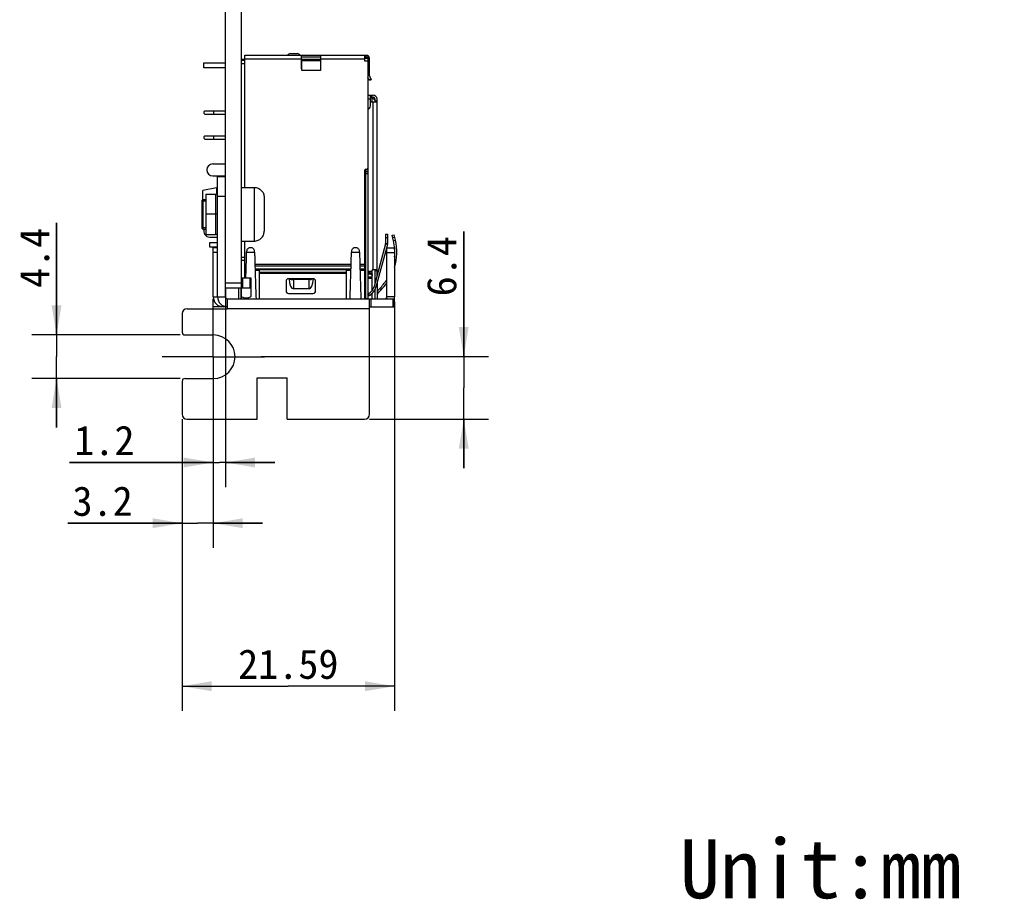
# Model space of a CAD drawing. Header units: millimetres. Extents: x 101 to 446, y 77 to 368.
# Tile 10 of 11: x 346 to 446, y 77 to 166. Entities that reach past the tile are written whole.
import ezdxf
from ezdxf.enums import TextEntityAlignment as Align

# ---------------------------------------------------------------- set-up
doc = ezdxf.new("R2010")
doc.units = ezdxf.units.MM
doc.header["$LTSCALE"] = 32.67
doc.linetypes.add('CENTER', pattern=[0.6, 0.375, -0.075, 0.075, -0.075])
doc.layers.get('0').update_dxf_attribs({"linetype": 'CONTINUOUS'})
for name, color, linetype in [('00_COMPONENTS', 7, 'CONTINUOUS'), ('03_ALL_AXES', 7, 'CONTINUOUS'), ('50_ALL_DETAILS', 7, 'CONTINUOUS'), ('51__DRAFT_DIMS', 7, 'CONTINUOUS')]:
    doc.layers.add(name, color=color, linetype=linetype)
doc.styles.get("Standard").update_dxf_attribs({"font": 'simfang.ttf'})
doc.dimstyles.new('DIMSTYLE_3', dxfattribs={"dimtxt": 3, "dimasz": 3, "dimexe": 2.5, "dimexo": 0.5, "dimgap": 0.75, "dimtad": 1, "dimdsep": 46, "dimtxsty": 'STANDARD', "dimblk": '_FILLED', "dimblk1": '_FILLED', "dimblk2": '_FILLED', "dimcen": 0.09, "dimclrt": 3, "dimazin": 2, "dimtp": 0.2, "dimtm": 0.2, "dimtfac": 1, "dimtofl": 0, "dimtmove": 0, "dimatfit": 3, "dimldrblk": '_FILLED', "dimfxl": 1, "dimtolj": 1, "dimarcsym": 0})
doc.dimstyles.new('DIMSTYLE_4', dxfattribs={"dimtxt": 3, "dimasz": 3, "dimexe": 2.5, "dimexo": 0.5, "dimgap": 0.75, "dimtad": 1, "dimdec": 1, "dimdsep": 46, "dimtxsty": 'STANDARD', "dimblk": '_FILLED', "dimblk1": '_FILLED', "dimblk2": '_FILLED', "dimcen": 0.09, "dimclrt": 3, "dimazin": 2, "dimtp": 0.1, "dimtm": 0.1, "dimtfac": 1, "dimtdec": 1, "dimtofl": 0, "dimtmove": 0, "dimatfit": 3, "dimldrblk": '_FILLED', "dimfxl": 1, "dimtolj": 1, "dimarcsym": 0})
doc.dimstyles.new('DIMSTYLE_5', dxfattribs={"dimtxt": 3, "dimasz": 3, "dimexe": 2.5, "dimexo": 0.5, "dimgap": 0.75, "dimtad": 1, "dimdec": 1, "dimdsep": 46, "dimtxsty": 'STANDARD', "dimblk": '_FILLED', "dimblk1": '_FILLED', "dimblk2": '_FILLED', "dimcen": 0.09, "dimclrt": 3, "dimazin": 2, "dimtp": 0.2, "dimtm": 0.2, "dimtfac": 1, "dimtdec": 1, "dimtofl": 0, "dimtmove": 0, "dimatfit": 3, "dimldrblk": '_FILLED', "dimfxl": 1, "dimtolj": 1, "dimarcsym": 0})

# ---------------------------------------------------------------- blocks, each defined once
blk = doc.blocks.new('_FILLED')
at = {"color": 0, "linetype": 'ByBlock'}
blk.add_solid([(0, 0), (-1, 0.167), (-1, -0.167)], dxfattribs=at)
blk = doc.blocks.new('*D7')
at = {"layer": '51__DRAFT_DIMS', "color": 4, "transparency": 16777216}
for p, q in [((383.82, 137.6), (383.82, 96.02)), ((362.23, 125.67), (362.23, 96.02)), ((362.23, 98.52), (373.02, 98.52)), ((383.82, 98.52), (373.02, 98.52))]:
    blk.add_line(p, q, dxfattribs=at)
at = {"layer": '51__DRAFT_DIMS', "color": 4, "transparency": 16777216, "xscale": 3, "yscale": 3, "zscale": 3, "rotation": 180}
blk.add_blockref('_FILLED', (362.23, 98.52), dxfattribs=at)
at = {"layer": '51__DRAFT_DIMS', "color": 4, "transparency": 16777216, "xscale": 3, "yscale": 3, "zscale": 3}
blk.add_blockref('_FILLED', (383.82, 98.52), dxfattribs=at)
at = {"layer": '51__DRAFT_DIMS', "color": 3, "transparency": 16777216}
blk.add_text('21.59', height=3, dxfattribs=at).set_placement((373.02, 99.27), align=Align.CENTER)
blk = doc.blocks.new('*D8')
at = {"layer": '51__DRAFT_DIMS', "color": 4, "transparency": 16777216}
for p, q in [((349.47, 134.23), (349.47, 145.61)), ((349.47, 145.61), (349.47, 132.02)), ((362.03, 134.23), (346.97, 134.23)), ((349.47, 124.81), (349.47, 132.02)), ((362.03, 129.81), (346.97, 129.81)), ((349.47, 129.81), (349.47, 124.81))]:
    blk.add_line(p, q, dxfattribs=at)
at = {"layer": '51__DRAFT_DIMS', "color": 4, "transparency": 16777216, "xscale": 3, "yscale": 3, "zscale": 3}
for p, rotation in [((349.47, 134.23), 270), ((349.47, 129.81), 90)]:
    blk.add_blockref('_FILLED', p, dxfattribs=dict(at, rotation=rotation))
at = {"layer": '51__DRAFT_DIMS', "color": 3, "transparency": 16777216}
blk.add_text('4.4', height=3, rotation=90, dxfattribs=at).set_placement((348.72, 139))
blk = doc.blocks.new('*D9')
at = {"layer": '51__DRAFT_DIMS', "color": 4, "transparency": 16777216}
for p, q in [((365.4, 127.34), (365.4, 112.59)), ((362.23, 125.67), (362.23, 112.59)), ((362.23, 115.09), (350.6, 115.09)), ((350.6, 115.09), (363.81, 115.09)), ((370.4, 115.09), (363.81, 115.09)), ((365.4, 115.09), (370.4, 115.09))]:
    blk.add_line(p, q, dxfattribs=at)
at = {"layer": '51__DRAFT_DIMS', "color": 4, "transparency": 16777216, "xscale": 3, "yscale": 3, "zscale": 3}
blk.add_blockref('_FILLED', (362.23, 115.09), dxfattribs=at)
at = {"layer": '51__DRAFT_DIMS', "color": 4, "transparency": 16777216, "xscale": 3, "yscale": 3, "zscale": 3, "rotation": 180}
blk.add_blockref('_FILLED', (365.4, 115.09), dxfattribs=at)
at = {"layer": '51__DRAFT_DIMS', "color": 3, "transparency": 16777216}
blk.add_text('3.2', height=3, dxfattribs=at).set_placement((357.21, 115.84), align=Align.RIGHT)
blk = doc.blocks.new('*D10')
at = {"layer": '51__DRAFT_DIMS', "color": 4, "transparency": 16777216}
for p, q in [((366.64, 139), (366.64, 118.76)), ((365.4, 131.52), (365.4, 118.76)), ((365.4, 121.26), (350.78, 121.26)), ((350.78, 121.26), (366.02, 121.26)), ((371.64, 121.26), (366.02, 121.26)), ((366.64, 121.26), (371.64, 121.26))]:
    blk.add_line(p, q, dxfattribs=at)
at = {"layer": '51__DRAFT_DIMS', "color": 4, "transparency": 16777216, "xscale": 3, "yscale": 3, "zscale": 3}
blk.add_blockref('_FILLED', (365.4, 121.26), dxfattribs=at)
at = {"layer": '51__DRAFT_DIMS', "color": 4, "transparency": 16777216, "xscale": 3, "yscale": 3, "zscale": 3, "rotation": 180}
blk.add_blockref('_FILLED', (366.64, 121.26), dxfattribs=at)
at = {"layer": '51__DRAFT_DIMS', "color": 3, "transparency": 16777216}
blk.add_text('1.2', height=3, dxfattribs=at).set_placement((357.39, 122.01), align=Align.RIGHT)
blk = doc.blocks.new('*D11')
at = {"layer": '51__DRAFT_DIMS', "color": 4, "transparency": 16777216}
for p, q in [((390.85, 132.02), (390.85, 144.76)), ((390.85, 144.76), (390.85, 128.84)), ((370.25, 132.02), (393.35, 132.02)), ((390.85, 120.67), (390.85, 128.84)), ((381.28, 125.67), (393.35, 125.67)), ((390.85, 125.67), (390.85, 120.67))]:
    blk.add_line(p, q, dxfattribs=at)
at = {"layer": '51__DRAFT_DIMS', "color": 4, "transparency": 16777216, "xscale": 3, "yscale": 3, "zscale": 3}
for p, rotation in [((390.85, 132.02), 270), ((390.85, 125.67), 90)]:
    blk.add_blockref('_FILLED', p, dxfattribs=dict(at, rotation=rotation))
at = {"layer": '51__DRAFT_DIMS', "color": 3, "transparency": 16777216}
blk.add_text('6.4', height=3, rotation=90, dxfattribs=at).set_placement((390.1, 138.15))

msp = doc.modelspace()

# ---------------------------------------------------------------- linework, layer by layer
at = {"layer": '00_COMPONENTS', "color": 7}
for p, q in [((366.639, 138.995), (366.639, 306.645)), ((368.239, 306.645), (368.239, 137.895)), ((368.239, 162.275), (368.589, 162.275)), ((368.589, 162.125), (368.239, 162.125)), ((368.589, 162.675), (381.089, 162.675)), ((368.589, 149.22), (368.589, 162.675)), ((373.239, 162.825), (373.939, 162.825)), ((374.339, 162.675), (374.339, 161.325)), ((376.339, 162.475), (374.339, 162.475)), ((374.339, 162.275), (376.339, 162.275)), ((374.339, 162.125), (376.289, 162.125)), ((374.389, 161.125), (374.389, 162.125)), ((376.289, 162.125), (376.289, 161.125)), ((376.339, 161.325), (376.339, 162.675)), ((380.789, 162.075), (380.789, 162.675)), ((380.789, 162.475), (380.889, 162.475)), ((381.06, 162.325), (380.789, 162.325)), ((380.889, 162.325), (380.889, 162.675)), ((381.089, 162.675), (381.089, 151.175)), ((381.289, 160.575), (381.289, 162.275)), ((364.444, 161.884), (366.639, 161.884)), ((364.444, 161.384), (364.444, 161.884)), ((366.639, 161.384), (364.444, 161.384)), ((368.239, 161.825), (368.589, 161.825)), ((374.339, 161.825), (374.389, 161.825)), ((376.289, 161.125), (374.389, 161.125)), ((376.289, 161.884), (376.339, 161.884)), ((376.339, 161.275), (376.289, 161.275)), ((381.089, 162.075), (380.789, 162.075)), ((381.238, 160.078), (381.119, 160.404)), ((381.426, 160.146), (381.238, 160.078)), ((381.307, 160.472), (381.426, 160.146)), ((381.089, 158.595), (381.639, 158.595)), ((381.379, 157.509), (381.379, 158.595)), ((381.639, 158.395), (381.379, 158.395)), ((381.379, 158.365), (381.539, 158.365)), ((381.539, 158.365), (381.839, 158.065)), ((381.539, 157.89), (381.539, 158.365)), ((381.839, 157.893), (381.839, 158.195)), ((382.039, 140.278), (382.039, 158.195)), ((381.282, 157.289), (381.089, 157.111)), ((382.039, 157.89), (381.379, 157.89)), ((364.539, 157.015), (364.439, 156.915)), ((364.439, 156.915), (364.439, 156.765)), ((364.439, 156.765), (364.539, 156.665)), ((364.539, 157.015), (366.639, 157.015)), ((364.539, 156.665), (366.639, 156.665)), ((365.439, 156.665), (365.439, 157.015)), ((364.539, 154.475), (364.439, 154.375)), ((364.439, 154.375), (364.439, 154.225)), ((364.439, 154.225), (364.539, 154.125)), ((364.539, 154.475), (366.639, 154.475)), ((364.539, 154.125), (366.639, 154.125)), ((365.439, 154.125), (365.439, 154.475)), ((365.339, 151.605), (366.639, 151.605)), ((381.089, 151.145), (381.089, 137.895)), ((365.339, 150.405), (366.639, 150.405)), ((366.639, 150.295), (365.839, 150.295)), ((365.839, 138.095), (365.839, 150.295)), ((380.789, 137.945), (380.789, 150.975)), ((380.839, 137.895), (380.839, 151.062)), ((380.869, 151.075), (380.869, 147.975)), ((380.869, 150.615), (380.889, 150.615)), ((380.889, 151.075), (380.989, 151.075)), ((380.889, 137.895), (380.889, 151.075)), ((380.889, 150.845), (381.089, 150.845)), ((365.719, 149.169), (364.319, 148.905)), ((365.719, 149.169), (365.719, 148.563)), ((368.239, 149.22), (369.569, 149.22)), ((364.319, 147.975), (364.319, 148.905)), ((364.639, 148.545), (365.639, 148.545)), ((364.639, 148.545), (364.639, 144.445)), ((370.569, 148.22), (370.569, 144.77)), ((364.339, 147.995), (364.239, 147.895)), ((364.239, 147.895), (364.239, 145.095)), ((364.339, 147.995), (364.639, 147.995)), ((364.339, 147.995), (364.339, 147.749)), ((364.339, 147.749), (364.339, 145.236)), ((380.889, 147.975), (380.869, 147.975)), ((364.339, 144.995), (364.239, 145.095)), ((364.339, 145.236), (364.339, 144.995)), ((364.339, 144.995), (364.639, 144.995)), ((364.639, 144.445), (365.639, 144.445)), ((365.039, 144.175), (365.839, 144.175)), ((382.902, 144.489), (383.102, 144.489)), ((382.902, 144.489), (382.902, 143.525)), ((383.102, 144.489), (383.102, 143.525)), ((383.578, 144.372), (383.773, 144.417)), ((383.708, 143.811), (383.578, 144.372)), ((383.902, 143.856), (383.773, 144.417)), ((365.039, 143.635), (365.839, 143.635)), ((365.039, 143.135), (365.039, 143.635)), ((365.839, 143.135), (365.039, 143.135)), ((365.839, 143.095), (365.399, 143.095)), ((365.399, 138.095), (365.399, 143.095)), ((368.239, 143.77), (369.569, 143.77)), ((368.589, 139.995), (368.589, 143.77)), ((382.895, 143.473), (381.737, 139.152)), ((383.088, 143.421), (381.93, 139.1)), ((383.019, 143.095), (383.819, 143.095)), ((383.019, 138.095), (383.019, 143.095)), ((383.819, 143.095), (383.819, 138.095)), ((368.589, 142.095), (368.239, 142.095)), ((368.789, 142.722), (368.786, 142.641)), ((369.592, 142.641), (369.589, 142.722)), ((379.449, 142.722), (379.446, 142.641)), ((380.252, 142.641), (380.249, 142.722)), ((368.239, 141.845), (368.589, 141.845)), ((368.706, 139.995), (368.733, 140.914)), ((370.089, 140.943), (378.949, 140.943)), ((370.089, 137.895), (370.089, 140.943)), ((378.949, 140.856), (370.089, 140.856)), ((378.949, 137.895), (378.949, 140.943)), ((381.339, 140.548), (381.089, 140.548)), ((381.089, 140.434), (381.339, 140.434)), ((381.539, 138.745), (381.539, 140.795)), ((381.639, 140.895), (382.039, 140.895)), ((381.839, 139.532), (381.839, 140.895)), ((369.239, 139.995), (368.239, 139.995)), ((368.364, 139.995), (368.364, 138.995)), ((369.114, 139.995), (369.114, 138.995)), ((369.239, 138.129), (369.239, 139.995)), ((372.789, 139.695), (372.789, 138.695)), ((375.539, 139.945), (373.039, 139.945)), ((375.129, 139.871), (373.549, 139.871)), ((375.574, 139.934), (375.482, 139.937)), ((375.789, 138.695), (375.789, 139.695)), ((382.039, 139.505), (382.039, 137.895)), ((369.239, 138.995), (366.639, 138.995)), ((366.639, 138.095), (366.639, 138.995)), ((367.989, 137.895), (367.989, 138.995)), ((368.189, 138.995), (368.189, 137.895)), ((373.039, 138.445), (375.539, 138.445)), ((375.129, 138.907), (373.549, 138.907)), ((381.178, 138.423), (381.089, 138.372)), ((381.116, 138.125), (381.089, 138.141)), ((381.278, 138.25), (381.189, 138.198)), ((381.539, 137.895), (381.539, 138.446)), ((381.839, 137.895), (381.839, 138.855)), ((382.039, 138.276), (382.045, 138.275)), ((382.044, 138.69), (382.318, 138.964)), ((382.185, 138.549), (382.459, 138.823)), ((365.399, 137.895), (365.42, 137.895)), ((365.399, 137.095), (365.399, 137.895)), ((366.839, 137.095), (365.399, 137.095)), ((366.839, 137.895), (383.819, 137.895)), ((366.839, 136.895), (366.839, 137.895)), ((368.589, 137.945), (368.589, 138.007)), ((368.636, 137.895), (368.64, 137.999)), ((381.279, 126.165), (381.279, 137.895)), ((381.279, 137.095), (383.819, 137.095)), ((383.819, 137.095), (383.819, 137.895)), ((362.229, 136.395), (362.229, 134.525)), ((362.729, 136.895), (366.839, 136.895)), ((362.529, 134.225), (365.399, 134.225)), ((362.229, 129.505), (362.229, 126.165)), ((362.529, 129.805), (365.399, 129.805)), ((369.849, 129.855), (372.899, 129.855)), ((369.849, 125.665), (369.849, 129.855)), ((372.899, 125.665), (372.899, 129.855)), ((362.729, 125.665), (369.849, 125.665)), ((372.899, 125.665), (380.779, 125.665))]:
    msp.add_line(p, q, dxfattribs=at)
at = {"layer": '00_COMPONENTS', "color": 4}
for p, q in [((374.339, 162.275), (368.589, 162.275)), ((380.789, 162.275), (376.339, 162.275)), ((381.089, 162.475), (380.889, 162.475)), ((381.391, 160.24), (381.204, 160.172)), ((381.379, 158.195), (381.089, 158.195)), ((381.479, 158.395), (381.479, 158.595)), ((381.639, 140.895), (381.639, 157.89)), ((382.039, 157.99), (381.839, 157.99)), ((381.089, 150.995), (380.889, 150.995)), ((381.089, 150.595), (380.889, 150.595)), ((369.569, 149.22), (369.569, 143.77)), ((380.869, 149.175), (380.889, 149.175)), ((365.639, 148.545), (365.639, 144.445)), ((366.639, 148.295), (365.839, 148.295)), ((364.239, 147.845), (364.639, 147.845)), ((365.839, 146.495), (364.639, 146.495)), ((364.239, 145.145), (364.639, 145.145)), ((383.102, 144.104), (382.902, 144.104)), ((383.839, 144.13), (383.644, 144.085)), ((383.088, 143.421), (382.895, 143.473)), ((382.902, 143.525), (383.102, 143.525)), ((383.708, 143.811), (383.902, 143.856)), ((365.839, 142.595), (365.399, 142.595)), ((368.786, 142.641), (369.592, 142.641)), ((379.446, 142.641), (380.252, 142.641)), ((383.019, 142.595), (383.819, 142.595)), ((368.589, 141.436), (368.749, 141.436)), ((368.743, 141.23), (368.589, 141.23)), ((369.629, 141.436), (379.409, 141.436)), ((379.403, 141.23), (369.635, 141.23)), ((380.289, 141.436), (380.789, 141.436)), ((380.789, 141.23), (380.295, 141.23)), ((368.733, 140.923), (368.589, 140.923)), ((368.589, 140.82), (368.73, 140.82)), ((370.089, 140.923), (369.644, 140.923)), ((369.647, 140.82), (370.089, 140.82)), ((378.949, 140.583), (370.089, 140.583)), ((370.089, 140.495), (378.949, 140.495)), ((379.393, 140.923), (378.949, 140.923)), ((378.949, 140.82), (379.39, 140.82)), ((380.789, 140.923), (380.304, 140.923)), ((380.307, 140.82), (380.789, 140.82)), ((380.839, 140.695), (380.889, 140.695)), ((380.889, 140.11), (380.839, 140.11)), ((381.089, 140.695), (381.539, 140.695)), ((381.539, 140.11), (381.089, 140.11)), ((381.339, 140.434), (381.339, 140.548)), ((381.539, 140.495), (381.486, 140.495)), ((381.839, 140.795), (382.039, 140.795)), ((368.239, 139.495), (366.639, 139.495)), ((373.549, 139.945), (373.549, 138.907)), ((375.129, 138.907), (375.129, 139.945)), ((380.839, 139.995), (380.889, 139.995)), ((381.089, 139.995), (381.539, 139.995)), ((381.737, 139.152), (381.93, 139.1)), ((365.399, 138.095), (366.639, 138.095)), ((381.189, 138.198), (381.089, 138.372)), ((381.278, 138.25), (381.178, 138.423)), ((382.185, 138.549), (382.044, 138.69)), ((382.459, 138.823), (382.318, 138.964)), ((383.819, 138.095), (383.019, 138.095)), ((365.899, 137.095), (365.899, 137.229)), ((366.399, 137.095), (366.399, 137.199)), ((380.889, 137.945), (381.089, 137.945)), ((381.425, 137.895), (381.425, 137.095)), ((383.061, 137.895), (382.973, 137.968)), ((383.672, 137.095), (383.672, 137.895)), ((381.279, 136.895), (366.839, 136.895))]:
    msp.add_line(p, q, dxfattribs=at)
at = {"layer": '00_COMPONENTS', "color": 7}
for centre, radius, start, end in [((373.239, 162.475), 0.35, 90, 145.1501), ((373.939, 162.475), 0.35, 34.8499, 90), ((380.889, 162.275), 0.4, 0, 59.98428), ((374.539, 161.325), 0.2, 180, 221.40962), ((376.139, 161.325), 0.2, 318.59038, 360), ((381.589, 160.575), 0.5, 197.7793, 200), ((381.589, 160.575), 0.3, 180, 200), ((381.639, 158.195), 0.4, 0, 90), ((381.639, 158.195), 0.2, 0, 90), ((381.079, 157.509), 0.3, 312.61406, 360), ((365.339, 151.005), 0.6, 90, 270), ((380.989, 151.175), 0.1, 270, 360), ((380.889, 150.975), 0.1, 90, 180), ((365.639, 148.745), 0.2, 270, 360), ((365.039, 144.775), 0.6, 158.45204, 270), ((365.639, 144.245), 0.2, 0, 90), ((382.702, 143.525), 0.2, 345, 360), ((382.702, 143.525), 0.4, 345, 360), ((378.641, 142.641), 5.2, 354.75761, 13), ((378.641, 142.641), 5.4, 343.52143, 13), ((380.912, 140.319), 0.23, 105.86743, 108.48161), ((380.913, 140.312), 0.236, 95.96372, 105.85162), ((381.639, 140.795), 0.1, 90, 180), ((373.039, 139.695), 0.25, 90, 180), ((373.482, 141.436), 1.564, 263.28165, 265.0032), ((373.489, 141.517), 1.645, 264.99549, 266.68567), ((373.506, 141.832), 1.961, 266.724, 268.20088), ((375.172, 141.829), 1.958, 271.77382, 273.24976), ((375.189, 141.514), 1.643, 273.28889, 274.9855), ((375.195, 141.44), 1.568, 274.97839, 276.66498), ((375.539, 139.695), 0.25, 0, 90), ((380.578, 139.462), 1.2, 300, 345), ((380.578, 139.462), 1.4, 300, 345), ((378.641, 142.641), 5.2, 315, 327.35244), ((378.641, 142.641), 5.4, 315, 324.17617), ((366.399, 138.095), 1, 180, 270), ((366.839, 138.095), 1, 180, 270), ((366.839, 138.095), 0.2, 180, 270), ((368.739, 138.995), 1, 240, 300), ((373.039, 138.695), 0.25, 180, 270), ((375.539, 138.695), 0.25, 270, 360), ((381.289, 138.025), 0.2, 120, 180), ((382.539, 138.195), 0.7, 135, 135.59425), ((382.539, 138.195), 0.5, 135, 180), ((382.819, 138.095), 0.2, 270, 360), ((382.819, 138.095), 1, 348.45114, 360), ((368.689, 137.945), 0.1, 180, 210.00798), ((380.689, 137.945), 0.1, 329.99383, 360), ((362.729, 136.395), 0.5, 90, 180), ((362.529, 134.525), 0.3, 180, 270), ((365.399, 132.015), 2.21, 270, 90), ((362.529, 129.505), 0.3, 90, 180), ((362.729, 126.165), 0.5, 180, 270), ((380.779, 126.165), 0.5, 270, 360)]:
    msp.add_arc(centre, radius, start, end, dxfattribs=at)
for centre, major_axis, start_param, end_param in [((373.549, 140.118), (0, 1.212), 8.0068073, 9.424778), ((375.129, 140.118), (0, -1.212), 6.2831853, 7.701156)]:
    msp.add_ellipse(centre, major_axis=major_axis, ratio=0.3713907, start_param=start_param, end_param=end_param, dxfattribs=at)
for points, knots in [([(380.889, 162.475), (380.889, 162.454), (380.889, 162.425), (380.887, 162.387), (380.884, 162.364), (380.876, 162.345), (380.856, 162.326), (380.835, 162.325), (380.821, 162.325)], [0, 0, 0, 0, 0.3234843, 0.4673867, 0.5910189, 0.6940848, 0.7868454, 1, 1, 1, 1]), ([(381.06, 162.325), (381.063, 162.325), (381.071, 162.327), (381.079, 162.336), (381.084, 162.351), (381.088, 162.378), (381.089, 162.42), (381.089, 162.456), (381.089, 162.475)], [0, 0, 0, 0, 0.0641828, 0.133268, 0.2229804, 0.3388526, 0.6413722, 1, 1, 1, 1]), ([(369.569, 149.22), (369.699, 149.22), (369.961, 149.167), (370.295, 148.946), (370.516, 148.613), (370.569, 148.35), (370.569, 148.22)], [0, 0, 0, 0, 0.2497453, 0.5000009, 0.7502559, 1, 1, 1, 1]), ([(369.569, 143.77), (369.699, 143.77), (369.961, 143.823), (370.295, 144.044), (370.516, 144.377), (370.569, 144.64), (370.569, 144.77)], [0, 0, 0, 0, 0.2497453, 0.5000009, 0.7502559, 1, 1, 1, 1]), ([(369.589, 142.722), (369.589, 142.771), (369.568, 142.871), (369.478, 142.996), (369.345, 143.079), (369.189, 143.108), (369.033, 143.079), (368.9, 142.996), (368.81, 142.871), (368.789, 142.771), (368.789, 142.722)], [0, 0, 0, 0, 0.1213817, 0.2449115, 0.3714285, 0.5000021, 0.6285759, 0.7550925, 0.8786219, 1, 1, 1, 1]), ([(380.249, 142.722), (380.249, 142.771), (380.228, 142.871), (380.138, 142.996), (380.005, 143.079), (379.849, 143.108), (379.693, 143.079), (379.56, 142.996), (379.47, 142.871), (379.449, 142.771), (379.449, 142.722)], [0, 0, 0, 0, 0.1213817, 0.2449115, 0.3714285, 0.5000021, 0.6285759, 0.7550925, 0.8786219, 1, 1, 1, 1]), ([(368.733, 140.914), (368.738, 141.061), (368.755, 141.636), (368.773, 142.212), (368.786, 142.641)], [0, 0, 0, 0, 0.2547952, 1, 1, 1, 1]), ([(369.592, 142.641), (369.596, 142.501), (369.614, 141.925), (369.631, 141.35), (369.644, 140.914)], [0, 0, 0, 0, 0.2431759, 1, 1, 1, 1]), ([(379.393, 140.914), (379.398, 141.061), (379.415, 141.636), (379.433, 142.212), (379.446, 142.641)], [0, 0, 0, 0, 0.2547952, 1, 1, 1, 1]), ([(380.252, 142.641), (380.256, 142.501), (380.274, 141.925), (380.291, 141.35), (380.304, 140.914)], [0, 0, 0, 0, 0.2431759, 1, 1, 1, 1]), ([(369.644, 140.914), (369.652, 140.646), (369.683, 139.641), (369.714, 138.636), (369.741, 137.9)], [0, 0, 0, 0, 0.2667212, 1, 1, 1, 1]), ([(379.297, 137.899), (379.305, 138.127), (379.34, 139.132), (379.37, 140.137), (379.393, 140.914)], [0, 0, 0, 0, 0.2268492, 1, 1, 1, 1]), ([(380.304, 140.914), (380.312, 140.645), (380.343, 139.639), (380.374, 138.633), (380.401, 137.895)], [0, 0, 0, 0, 0.2667874, 1, 1, 1, 1]), ([(380.839, 140.422), (380.843, 140.423), (380.859, 140.428), (380.876, 140.431), (380.889, 140.432)], [0, 0, 0, 0, 0.2479808, 1, 1, 1, 1]), ([(381.339, 140.548), (381.365, 140.548), (381.416, 140.54), (381.482, 140.505), (381.521, 140.459), (381.536, 140.417), (381.539, 140.395), (381.539, 140.385)], [0, 0, 0, 0, 0.2720236, 0.5314994, 0.7721095, 0.8870755, 1, 1, 1, 1]), ([(381.339, 140.434), (381.365, 140.434), (381.416, 140.426), (381.482, 140.391), (381.521, 140.344), (381.536, 140.302), (381.539, 140.281), (381.539, 140.27)], [0, 0, 0, 0, 0.2720236, 0.5314994, 0.7721095, 0.8870755, 1, 1, 1, 1]), ([(373.104, 139.934), (373.106, 139.931), (373.11, 139.928), (373.114, 139.926), (373.116, 139.925)], [0, 0, 0, 0, 0.7163374, 1, 1, 1, 1]), ([(373.116, 139.925), (373.128, 139.918), (373.163, 139.906), (373.198, 139.899), (373.219, 139.895)], [0, 0, 0, 0, 0.4032265, 1, 1, 1, 1]), ([(373.219, 139.895), (373.225, 139.893), (373.252, 139.889), (373.278, 139.885), (373.299, 139.883)], [0, 0, 0, 0, 0.2313125, 1, 1, 1, 1]), ([(375.492, 139.902), (375.484, 139.9), (375.446, 139.892), (375.407, 139.886), (375.377, 139.883)], [0, 0, 0, 0, 0.2182762, 1, 1, 1, 1]), ([(375.574, 139.934), (375.566, 139.926), (375.538, 139.913), (375.51, 139.906), (375.492, 139.902)], [0, 0, 0, 0, 0.3774806, 1, 1, 1, 1])]:
    msp.add_open_spline(points, degree=3, knots=knots, dxfattribs=at)
for points in [[(373.218, 139.939), (373.18, 139.936), (373.142, 139.935), (373.104, 139.934)], [(373.444, 139.872), (373.479, 139.871), (373.514, 139.871), (373.549, 139.871)], [(375.233, 139.872), (375.198, 139.871), (375.163, 139.871), (375.129, 139.871)]]:
    msp.add_open_spline(points, degree=3, dxfattribs=at)
at = {"layer": '03_ALL_AXES', "color": 1, "linetype": 'CENTER'}
for q in [(365.399, 137.225), (360.189, 132.015), (370.609, 132.015), (365.399, 126.805)]:
    msp.add_line((365.399, 132.015), q, dxfattribs=at)

# ---------------------------------------------------------------- texts
at = {"layer": '50_ALL_DETAILS', "color": 3}
msp.add_text('Unit:mm', height=6, dxfattribs=at).set_placement((412.815, 76.965))

# ---------------------------------------------------------------- dimensions: what is measured, and where the dimension line sits
at = {"layer": '51__DRAFT_DIMS', "color": 4}
for base, p1, p2, angle, dimstyle, picture, middle in [((349.473, 129.805), (362.529, 134.225), (362.529, 129.805), 270, 'DIMSTYLE_4', '*D8', (349.473, 142.267)), ((390.854566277, 132.015038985), (380.778867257, 125.665038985), (369.74743758, 132.015038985), 90, 'DIMSTYLE_5', '*D11', (390.854566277, 141.446984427)), ((362.229, 115.095), (365.399, 127.841), (362.229, 126.165), 180, 'DIMSTYLE_4', '*D9', (353.868, 115.095))]:
    dim = msp.add_linear_dim(base=base, p1=p1, p2=p2, angle=angle, dimstyle=dimstyle, dxfattribs=at)
    dim.commit()
    dim.dimension.update_dxf_attribs({"geometry": picture, "text_midpoint": middle, "dimtype": 160})
for base, p1, p2, dimstyle, picture, middle in [((366.639, 121.262), (365.399, 132.015), (366.639, 139.495), 'DIMSTYLE_4', '*D10', (354.169, 121.262)), ((383.819, 98.525), (362.229, 126.165), (383.819, 138.095), 'DIMSTYLE_3', '*D7', (372.977, 98.525))]:
    dim = msp.add_linear_dim(base=base, p1=p1, p2=p2, dimstyle=dimstyle, dxfattribs=at)
    dim.commit()
    dim.dimension.update_dxf_attribs({"geometry": picture, "text_midpoint": middle, "dimtype": 160})

doc.saveas('drawing.dxf')
